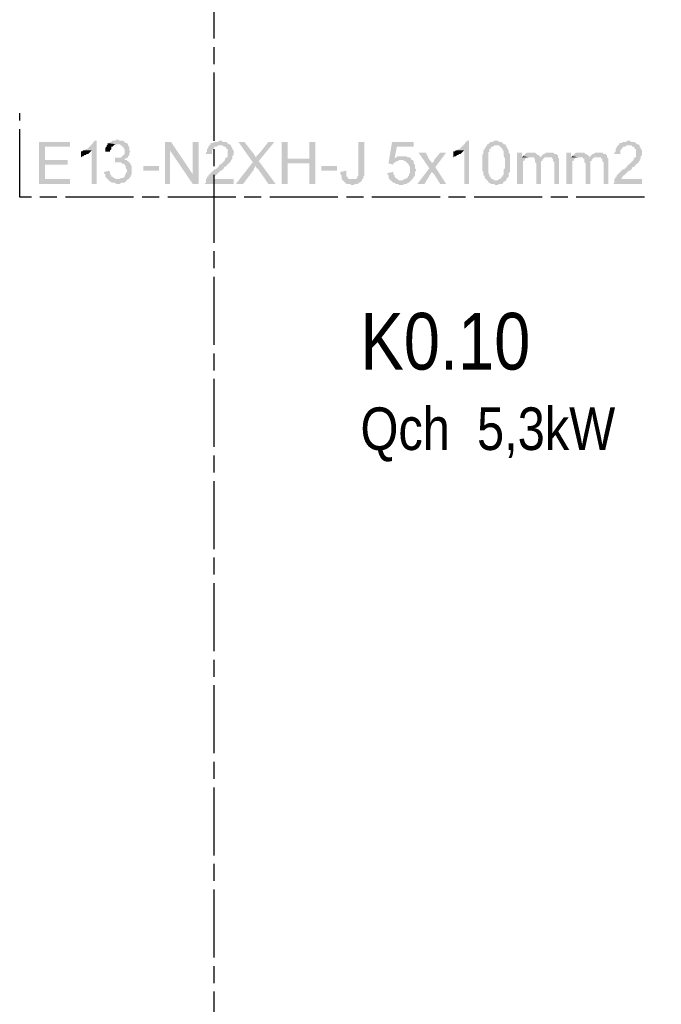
# Model space of a CAD drawing. Header units: millimetres. Extents: x 282377 to 1404227, y -783705 to 1038705.
# Tile 18 of 243: x 375219 to 375445, y 7151 to 7498. Entities that reach past the tile are written whole.
import ezdxf

# ---------------------------------------------------------------- set-up
doc = ezdxf.new("R2010")
doc.units = ezdxf.units.MM
doc.linetypes.add('ACAD_ISO08W100', pattern=[36, 24, -3, 6, -3])
doc.layers.add('!!ELEKTRYKA', color=7, linetype='Continuous')
doc.styles.get("Standard").update_dxf_attribs({"font": 'arial.ttf'})

msp = doc.modelspace()

# ---------------------------------------------------------------- hatches: boundary and pattern name
at = {"layer": '!!ELEKTRYKA', "linetype": 'ACAD_ISO08W100', "true_color": 0x950000}
for points in [[(375236.73, 7454.83), (375225.72, 7454.83), (375225.72, 7440.01), (375236.73, 7440.01), (375236.73, 7441.7), (375227.84, 7441.7), (375227.84, 7446.79), (375235.88, 7446.79), (375235.88, 7448.48), (375227.84, 7448.48), (375227.84, 7453.14), (375236.73, 7453.14)], [(375246.04, 7455.25), (375245.19, 7455.25), (375245.19, 7454.83), (375244.77, 7454.83), (375244.77, 7454.41), (375244.35, 7453.98), (375243.92, 7453.56), (375243.92, 7453.56), (375243.5, 7453.14), (375243.08, 7452.71), (375243.08, 7452.71), (375242.65, 7452.29), (375242.23, 7452.29), (375241.81, 7451.87), (375244.35, 7451.87), (375244.35, 7440.01), (375246.04, 7440.01)], [(375249.96, 7454.38), (375249.96, 7453.95), (375249.54, 7453.53), (375249.54, 7453.11), (375249.12, 7452.68), (375249.12, 7452.26), (375249.12, 7451.84), (375249.12, 7451.41), (375250.81, 7451.41), (375250.81, 7451.41), (375250.81, 7451.84), (375251.23, 7452.26), (375251.23, 7452.68), (375251.23, 7453.11), (375251.66, 7453.11), (375252.08, 7453.53), (375252.08, 7453.53), (375252.5, 7453.95), (375252.93, 7453.95), (375253.35, 7453.95)], [(375253.35, 7455.65), (375252.93, 7455.65), (375252.5, 7455.22), (375251.66, 7455.22), (375251.23, 7454.8), (375250.81, 7454.8), (375250.39, 7454.38), (375250.39, 7454.38), (375249.96, 7454.38), (375253.35, 7453.95), (375253.77, 7453.95), (375254.2, 7453.95), (375254.62, 7453.53), (375255.04, 7453.53), (375255.04, 7453.11), (375255.47, 7453.11), (375255.47, 7452.68), (375255.89, 7452.26), (375255.89, 7451.84), (375255.89, 7451.41), (375255.89, 7451.41), (375255.89, 7450.99), (375255.89, 7450.57), (375255.47, 7450.14), (375255.47, 7450.14), (375255.04, 7449.72), (375255.04, 7449.72), (375254.62, 7449.3), (375254.2, 7449.3), (375253.77, 7449.3), (375253.35, 7449.3), (375252.93, 7449.3), (375256.31, 7448.87), (375256.74, 7449.3), (375257.16, 7449.3), (375257.16, 7449.72), (375257.58, 7450.14), (375257.58, 7450.14), (375257.58, 7450.57), (375257.58, 7450.99), (375258.01, 7451.41), (375257.58, 7451.84), (375257.58, 7452.26), (375257.58, 7452.68), (375257.58, 7453.11), (375257.16, 7453.53), (375257.16, 7453.53), (375257.16, 7453.95), (375256.74, 7454.38), (375256.31, 7454.38), (375255.89, 7454.8), (375255.89, 7454.8), (375255.47, 7455.22), (375255.04, 7455.22), (375254.62, 7455.22), (375254.2, 7455.22), (375253.77, 7455.65)], [(375272.29, 7454.83), (375270.17, 7454.83), (375270.17, 7440.01), (375271.86, 7440.01), (375271.86, 7451.87)], [(375293.46, 7453.56), (375289.65, 7453.56), (375290.49, 7453.56), (375290.92, 7453.14), (375291.34, 7453.14), (375291.76, 7452.71), (375291.76, 7452.71), (375291.76, 7452.29), (375292.19, 7452.29), (375292.19, 7451.87), (375292.19, 7451.44), (375292.19, 7451.02), (375292.19, 7450.6), (375292.19, 7450.17), (375292.19, 7449.75), (375292.19, 7449.33), (375291.76, 7449.33), (375291.34, 7448.9), (375291.34, 7448.48), (375291.34, 7448.48), (375290.92, 7448.06), (375290.49, 7447.63), (375290.49, 7447.63), (375290.07, 7447.21), (375289.65, 7446.79), (375289.22, 7446.79), (375289.22, 7446.36), (375288.8, 7445.94), (375288.38, 7445.52), (375287.95, 7445.09), (375287.53, 7445.09), (375287.11, 7444.67), (375286.68, 7444.24), (375286.68, 7444.24), (375286.26, 7443.82), (375285.83, 7443.4), (375285.83, 7443.4), (375285.41, 7442.97), (375285.41, 7442.55), (375284.99, 7442.55), (375284.99, 7442.13), (375284.56, 7441.7), (375284.56, 7441.28), (375284.56, 7441.28), (375284.56, 7440.86), (375284.56, 7440.43), (375284.14, 7440.01), (375294.3, 7440.01), (375294.3, 7441.7), (375287.11, 7441.7), (375287.11, 7441.7), (375287.11, 7442.13), (375287.53, 7442.55), (375287.53, 7442.97), (375287.95, 7442.97), (375287.95, 7442.97), (375288.38, 7443.4), (375288.38, 7443.4), (375288.8, 7443.82), (375289.22, 7444.24), (375289.65, 7444.67), (375290.07, 7444.67), (375290.49, 7445.09), (375290.92, 7445.52), (375290.92, 7445.94), (375291.34, 7445.94), (375291.76, 7446.36), (375292.19, 7446.79), (375292.19, 7446.79), (375292.61, 7447.21), (375292.61, 7447.21), (375292.61, 7447.21), (375293.03, 7447.63), (375293.46, 7448.06), (375293.46, 7448.48), (375293.88, 7448.9), (375293.88, 7449.33), (375293.88, 7449.33), (375293.88, 7449.75), (375294.3, 7450.17), (375294.3, 7450.6), (375294.3, 7451.02), (375294.3, 7451.02), (375294.3, 7451.44), (375294.3, 7451.87), (375293.88, 7452.29), (375293.88, 7452.71), (375293.88, 7452.71), (375293.46, 7453.14)], [(375289.65, 7455.25), (375289.22, 7455.25), (375288.8, 7454.83), (375287.53, 7454.83), (375287.11, 7454.41), (375286.68, 7454.41), (375286.26, 7454.41), (375286.26, 7453.98), (375285.83, 7453.56), (375285.83, 7453.56), (375285.41, 7453.14), (375285.41, 7452.71), (375284.99, 7452.29), (375284.99, 7451.87), (375284.99, 7451.44), (375284.56, 7451.02), (375284.56, 7450.6), (375286.68, 7450.6), (375286.68, 7451.02), (375286.68, 7451.44), (375286.68, 7451.87), (375287.11, 7452.29), (375287.11, 7452.29), (375287.53, 7452.71), (375287.53, 7453.14), (375287.95, 7453.14), (375288.38, 7453.14), (375288.8, 7453.56), (375289.22, 7453.56), (375289.65, 7453.56), (375293.46, 7453.56), (375293.03, 7453.98), (375293.03, 7453.98), (375292.61, 7453.98), (375292.19, 7454.41), (375292.19, 7454.41), (375291.76, 7454.83), (375291.34, 7454.83), (375290.92, 7454.83), (375290.49, 7454.83), (375290.07, 7455.25)], [(375298.11, 7454.83), (375296, 7454.83), (375301.08, 7447.63), (375301.92, 7446.36), (375302.35, 7445.94), (375302.35, 7445.52), (375302.77, 7445.52), (375306.58, 7440.01), (375309.12, 7440.01), (375303.19, 7448.06), (375302.35, 7449.33), (375302.35, 7449.33), (375301.92, 7449.75), (375301.92, 7450.17), (375301.5, 7450.17), (375301.5, 7450.6), (375301.08, 7451.02)], [(375308.7, 7454.83), (375306.58, 7454.83), (375303.62, 7451.02), (375303.19, 7450.6), (375302.77, 7450.17), (375302.77, 7450.17), (375302.35, 7449.75), (375302.35, 7449.33), (375303.19, 7448.06)], [(375313.35, 7454.83), (375311.24, 7454.83), (375311.24, 7440.01), (375313.35, 7440.01), (375313.35, 7447.21), (375320.97, 7447.21), (375313.35, 7448.9)], [(375323.09, 7454.83), (375320.97, 7454.83), (375320.97, 7448.9), (375313.35, 7448.9), (375320.97, 7447.21), (375320.97, 7440.01), (375323.09, 7440.01)], [(375340.45, 7454.83), (375338.33, 7454.83), (375338.33, 7442.97), (375338.33, 7442.97), (375337.91, 7442.55), (375337.91, 7442.13), (375337.48, 7441.7), (375337.48, 7441.7), (375337.06, 7441.7), (375336.64, 7441.7), (375336.21, 7441.7), (375339.6, 7441.7), (375340.02, 7441.7), (375340.02, 7441.7), (375340.02, 7442.13), (375340.02, 7442.55), (375340.45, 7442.97), (375340.45, 7443.4), (375340.45, 7443.82), (375340.45, 7444.24), (375340.45, 7444.67)], [(375357.8, 7454.83), (375350.18, 7454.83), (375348.91, 7447.21), (375350.61, 7446.79), (375350.61, 7447.21), (375351.03, 7447.63), (375351.45, 7447.63), (375351.88, 7448.06), (375351.88, 7448.06), (375351.88, 7448.06), (375352.3, 7448.06), (375352.72, 7448.48), (375353.15, 7448.48), (375356.96, 7448.48), (375356.96, 7448.9), (375351.03, 7448.9), (375351.88, 7453.14), (375357.8, 7453.14)], [(375377.28, 7455.25), (375376.43, 7455.25), (375376.43, 7454.83), (375376.01, 7454.83), (375376.01, 7454.41), (375375.58, 7453.98), (375375.16, 7453.56), (375375.16, 7453.56), (375374.74, 7453.14), (375374.31, 7452.71), (375374.31, 7452.71), (375373.89, 7452.29), (375373.47, 7452.29), (375373.04, 7451.87), (375375.58, 7451.87), (375375.58, 7440.01), (375377.28, 7440.01)], [(375383.63, 7453.56), (375383.2, 7453.14), (375383.2, 7452.71), (375382.78, 7452.71), (375382.78, 7452.29), (375382.36, 7451.87), (375382.36, 7451.44), (375382.36, 7451.44), (375382.36, 7451.02), (375382.36, 7450.6), (375381.93, 7450.17), (375381.93, 7449.75), (375381.93, 7449.33), (375381.93, 7448.9), (375381.93, 7448.48), (375381.93, 7448.06), (375381.93, 7447.21), (375381.93, 7447.21), (375381.93, 7446.79), (375381.93, 7445.94), (375381.93, 7445.52), (375381.93, 7445.09), (375381.93, 7444.67), (375382.36, 7444.24), (375382.36, 7443.82), (375382.36, 7443.4), (375382.36, 7442.97), (375382.78, 7442.97), (375382.78, 7442.55), (375382.78, 7442.13), (375383.2, 7441.7), (375383.2, 7441.7), (375383.63, 7441.28), (375383.63, 7441.28), (375384.05, 7440.86), (375384.05, 7440.43), (375384.47, 7440.43), (375384.9, 7440.01), (375385.32, 7440.01), (375385.74, 7440.01), (375386.17, 7440.01), (375386.59, 7439.59), (375387.01, 7439.59), (375387.01, 7439.59), (375387.44, 7439.59), (375387.86, 7440.01), (375388.28, 7440.01), (375388.71, 7440.01), (375389.13, 7440.01), (375389.13, 7440.43), (375389.55, 7440.43), (375389.55, 7440.86), (375389.98, 7440.86), (375390.4, 7441.28), (375387.01, 7441.28), (375386.59, 7441.28), (375386.17, 7441.28), (375386.17, 7441.28), (375385.74, 7441.7), (375385.32, 7441.7), (375384.9, 7442.13), (375384.9, 7442.55), (375384.9, 7442.55), (375384.47, 7442.55), (375384.47, 7442.97), (375384.47, 7443.4), (375384.05, 7443.82), (375384.05, 7443.82), (375384.05, 7444.24), (375384.05, 7444.67), (375384.05, 7445.09), (375384.05, 7445.94), (375384.05, 7446.36), (375384.05, 7446.79), (375384.05, 7447.21), (375384.05, 7447.63), (375384.05, 7448.48), (375384.05, 7448.9), (375384.05, 7449.33), (375384.05, 7449.75), (375384.05, 7450.17), (375384.05, 7450.6), (375384.05, 7451.02), (375384.47, 7451.44), (375384.47, 7451.87), (375384.47, 7451.87), (375384.47, 7452.29), (375384.9, 7452.29), (375384.9, 7452.71), (375385.32, 7453.14), (375385.74, 7453.14), (375386.17, 7453.56), (375386.59, 7453.56), (375387.01, 7453.56)], [(375387.01, 7455.25), (375387.01, 7455.25), (375386.17, 7455.25), (375385.74, 7454.83), (375385.74, 7454.83), (375385.32, 7454.83), (375384.9, 7454.83), (375384.47, 7454.41), (375384.05, 7453.98), (375384.05, 7453.98), (375383.63, 7453.98), (375383.63, 7453.56), (375387.01, 7453.56), (375387.01, 7453.56), (375387.44, 7453.56), (375387.86, 7453.56), (375388.28, 7453.14), (375388.28, 7453.14), (375388.71, 7452.71), (375389.13, 7452.29), (375389.13, 7452.29), (375389.13, 7451.87), (375389.13, 7451.87), (375389.55, 7451.44), (375389.55, 7451.02), (375389.55, 7451.02), (375389.55, 7450.6), (375389.55, 7450.17), (375389.55, 7449.75), (375389.98, 7448.9), (375389.98, 7448.48), (375389.98, 7448.06), (375389.98, 7447.21), (375389.98, 7447.21), (375389.98, 7446.79), (375389.98, 7446.36), (375389.98, 7445.52), (375389.55, 7445.09), (375389.55, 7444.67), (375389.55, 7444.24), (375389.55, 7443.82), (375389.55, 7443.4), (375389.55, 7443.4), (375389.13, 7442.97), (375389.13, 7442.55), (375389.13, 7442.55), (375388.71, 7442.55), (375388.71, 7442.13), (375388.28, 7441.7), (375387.86, 7441.7), (375387.44, 7441.28), (375387.44, 7441.28), (375387.01, 7441.28), (375390.4, 7441.28), (375390.4, 7441.7), (375390.82, 7442.13), (375390.82, 7442.13), (375391.25, 7442.55), (375391.25, 7442.97), (375391.25, 7443.4), (375391.25, 7443.4), (375391.25, 7443.82), (375391.67, 7444.24), (375391.67, 7444.67), (375391.67, 7445.09), (375391.67, 7445.52), (375391.67, 7445.94), (375391.67, 7446.36), (375391.67, 7446.79), (375391.67, 7447.21), (375391.67, 7447.63), (375391.67, 7448.06), (375391.67, 7448.48), (375391.67, 7448.9), (375391.67, 7449.33), (375391.67, 7449.75), (375391.67, 7450.17), (375391.67, 7450.6), (375391.25, 7451.02), (375391.25, 7451.44), (375391.25, 7451.87), (375390.82, 7452.29), (375390.82, 7452.71), (375390.82, 7452.71), (375390.4, 7453.14), (375390.4, 7453.56), (375389.98, 7453.98), (375389.55, 7453.98), (375389.13, 7454.41), (375389.13, 7454.41), (375388.71, 7454.83), (375388.71, 7454.83), (375388.28, 7454.83), (375387.86, 7454.83), (375387.44, 7455.25)], [(375437.39, 7453.56), (375433.58, 7453.56), (375434.43, 7453.56), (375434.85, 7453.14), (375435.28, 7453.14), (375435.7, 7452.71), (375435.7, 7452.71), (375435.7, 7452.29), (375436.12, 7452.29), (375436.12, 7451.87), (375436.12, 7451.44), (375436.12, 7451.02), (375436.12, 7450.6), (375436.12, 7450.17), (375436.12, 7449.75), (375436.12, 7449.33), (375435.7, 7449.33), (375435.28, 7448.9), (375435.28, 7448.48), (375435.28, 7448.48), (375434.85, 7448.06), (375434.43, 7447.63), (375434.43, 7447.63), (375434.01, 7447.21), (375433.58, 7446.79), (375433.16, 7446.79), (375433.16, 7446.36), (375432.74, 7445.94), (375432.31, 7445.52), (375431.89, 7445.09), (375431.47, 7445.09), (375431.04, 7444.67), (375430.62, 7444.24), (375430.62, 7444.24), (375430.2, 7443.82), (375429.77, 7443.4), (375429.77, 7443.4), (375429.35, 7442.97), (375429.35, 7442.55), (375428.93, 7442.55), (375428.93, 7442.13), (375428.5, 7441.7), (375428.5, 7441.28), (375428.5, 7441.28), (375428.5, 7440.86), (375428.5, 7440.43), (375428.08, 7440.01), (375438.24, 7440.01), (375438.24, 7441.7), (375431.04, 7441.7), (375431.04, 7441.7), (375431.04, 7442.13), (375431.47, 7442.55), (375431.47, 7442.97), (375431.89, 7442.97), (375431.89, 7442.97), (375432.31, 7443.4), (375432.31, 7443.4), (375432.74, 7443.82), (375433.16, 7444.24), (375433.58, 7444.67), (375434.01, 7444.67), (375434.43, 7445.09), (375434.85, 7445.52), (375434.85, 7445.94), (375435.28, 7445.94), (375435.7, 7446.36), (375436.12, 7446.79), (375436.12, 7446.79), (375436.55, 7447.21), (375436.55, 7447.21), (375436.55, 7447.21), (375436.97, 7447.63), (375437.39, 7448.06), (375437.39, 7448.48), (375437.82, 7448.9), (375437.82, 7449.33), (375437.82, 7449.33), (375437.82, 7449.75), (375438.24, 7450.17), (375438.24, 7450.6), (375438.24, 7451.02), (375438.24, 7451.02), (375438.24, 7451.44), (375438.24, 7451.87), (375437.82, 7452.29), (375437.82, 7452.71), (375437.82, 7452.71), (375437.39, 7453.14)], [(375433.58, 7455.25), (375433.16, 7455.25), (375432.74, 7454.83), (375431.47, 7454.83), (375431.04, 7454.41), (375430.62, 7454.41), (375430.2, 7454.41), (375430.2, 7453.98), (375429.77, 7453.56), (375429.77, 7453.56), (375429.35, 7453.14), (375429.35, 7452.71), (375428.93, 7452.29), (375428.93, 7451.87), (375428.93, 7451.44), (375428.5, 7451.02), (375428.5, 7450.6), (375430.62, 7450.6), (375430.62, 7451.02), (375430.62, 7451.44), (375430.62, 7451.87), (375431.04, 7452.29), (375431.04, 7452.29), (375431.47, 7452.71), (375431.47, 7453.14), (375431.89, 7453.14), (375432.31, 7453.14), (375432.74, 7453.56), (375433.16, 7453.56), (375433.58, 7453.56), (375437.39, 7453.56), (375436.97, 7453.98), (375436.97, 7453.98), (375436.55, 7453.98), (375436.12, 7454.41), (375436.12, 7454.41), (375435.7, 7454.83), (375435.28, 7454.83), (375434.85, 7454.83), (375434.43, 7454.83), (375434.01, 7455.25)], [(375241.81, 7451.87), (375241.38, 7451.87), (375240.96, 7451.44), (375240.54, 7451.44), (375240.54, 7449.33), (375240.96, 7449.75), (375240.96, 7449.75), (375241.38, 7449.75), (375241.81, 7450.17), (375242.23, 7450.17), (375242.65, 7450.6), (375242.65, 7450.6), (375243.08, 7450.6), (375243.5, 7451.02), (375243.92, 7451.44), (375243.92, 7451.44), (375244.35, 7451.87)], [(375362.04, 7451.02), (375359.5, 7451.02), (375363.31, 7445.52), (375364.15, 7444.24), (375365, 7443.4), (375367.12, 7440.01), (375369.23, 7440.01), (375365.42, 7445.94), (375364.15, 7447.21), (375364.15, 7447.21), (375364.15, 7447.63), (375363.73, 7448.06), (375363.31, 7448.48)], [(375369.23, 7451.02), (375367.12, 7451.02), (375365, 7448.48), (375365, 7448.06), (375364.58, 7447.63), (375364.58, 7447.63), (375364.15, 7447.21), (375365.42, 7445.94)], [(375373.04, 7451.87), (375372.62, 7451.87), (375372.2, 7451.44), (375371.77, 7451.44), (375371.77, 7449.33), (375372.2, 7449.75), (375372.2, 7449.75), (375372.62, 7449.75), (375373.04, 7450.17), (375373.47, 7450.17), (375373.89, 7450.6), (375373.89, 7450.6), (375374.31, 7450.6), (375374.74, 7451.02), (375375.16, 7451.44), (375375.16, 7451.44), (375375.58, 7451.87)], [(375395.9, 7451.02), (375394.21, 7451.02), (375394.21, 7440.01), (375396.33, 7440.01), (375396.33, 7445.52), (375396.33, 7445.94), (375396.33, 7446.36), (375396.33, 7446.79), (375396.33, 7447.21), (375396.33, 7447.63), (375396.33, 7448.06), (375396.75, 7448.06), (375396.75, 7448.48), (375397.17, 7448.9), (375397.6, 7449.33), (375397.6, 7449.33), (375395.9, 7449.33)], [(375399.29, 7451.02), (375397.6, 7451.02), (375397.17, 7450.6), (375397.17, 7450.6), (375396.75, 7450.17), (375396.33, 7450.17), (375396.33, 7449.75), (375398.87, 7449.33), (375398.87, 7449.33), (375399.29, 7449.33), (375399.71, 7449.33), (375400.14, 7449.33), (375402.25, 7449.33), (375402.25, 7449.33), (375402.25, 7449.75), (375401.83, 7450.17), (375401.41, 7450.17), (375401.41, 7450.6), (375400.98, 7450.6), (375400.56, 7451.02), (375400.14, 7451.02), (375399.71, 7451.02)], [(375405.64, 7451.02), (375404.37, 7451.02), (375403.95, 7450.6), (375403.52, 7450.6), (375403.1, 7450.17), (375402.68, 7449.75), (375402.68, 7449.75), (375405.22, 7449.33), (375405.64, 7449.33), (375406.06, 7449.33), (375406.49, 7449.33), (375406.49, 7448.9), (375406.91, 7448.9), (375406.91, 7448.48), (375406.91, 7448.06), (375407.33, 7447.63), (375407.33, 7447.21), (375407.33, 7446.79), (375407.33, 7440.01), (375409.03, 7440.01), (375409.03, 7447.63), (375409.03, 7447.63), (375409.03, 7448.06), (375409.03, 7448.48), (375409.03, 7448.9), (375408.6, 7449.33), (375408.6, 7449.75), (375408.6, 7450.17), (375408.18, 7450.17), (375408.18, 7450.6), (375407.76, 7450.6), (375407.33, 7450.6), (375406.91, 7451.02), (375406.49, 7451.02), (375406.06, 7451.02)], [(375413.26, 7451.02), (375411.57, 7451.02), (375411.57, 7440.01), (375413.68, 7440.01), (375413.68, 7445.52), (375413.68, 7445.94), (375413.68, 7446.36), (375413.68, 7446.79), (375413.68, 7447.21), (375413.68, 7447.63), (375413.68, 7448.06), (375414.11, 7448.06), (375414.11, 7448.48), (375414.53, 7448.9), (375414.95, 7449.33), (375414.95, 7449.33), (375413.26, 7449.33)], [(375416.65, 7451.02), (375414.95, 7451.02), (375414.53, 7450.6), (375414.53, 7450.6), (375414.11, 7450.17), (375413.68, 7450.17), (375413.68, 7449.75), (375416.22, 7449.33), (375416.22, 7449.33), (375416.65, 7449.33), (375417.07, 7449.33), (375417.5, 7449.33), (375419.61, 7449.33), (375419.61, 7449.33), (375419.61, 7449.75), (375419.19, 7450.17), (375418.77, 7450.17), (375418.77, 7450.6), (375418.34, 7450.6), (375417.92, 7451.02), (375417.5, 7451.02), (375417.07, 7451.02)], [(375423, 7451.02), (375421.73, 7451.02), (375421.31, 7450.6), (375420.88, 7450.6), (375420.46, 7450.17), (375420.04, 7449.75), (375420.04, 7449.75), (375422.58, 7449.33), (375423, 7449.33), (375423.42, 7449.33), (375423.85, 7449.33), (375423.85, 7448.9), (375424.27, 7448.9), (375424.27, 7448.48), (375424.27, 7448.06), (375424.69, 7447.63), (375424.69, 7447.21), (375424.69, 7446.79), (375424.69, 7440.01), (375426.39, 7440.01), (375426.39, 7447.63), (375426.39, 7447.63), (375426.39, 7448.06), (375426.39, 7448.48), (375426.39, 7448.9), (375425.96, 7449.33), (375425.96, 7449.75), (375425.96, 7450.17), (375425.54, 7450.17), (375425.54, 7450.6), (375425.12, 7450.6), (375424.69, 7450.6), (375424.27, 7451.02), (375423.85, 7451.02), (375423.42, 7451.02)], [(375257.16, 7448.03), (375253.77, 7447.6), (375253.77, 7447.6), (375254.62, 7447.6), (375255.04, 7447.18), (375255.47, 7447.18), (375255.89, 7446.76), (375255.89, 7446.76), (375256.31, 7446.33), (375256.31, 7445.91), (375256.31, 7445.49), (375256.74, 7445.06), (375256.74, 7444.64), (375256.74, 7444.64), (375256.74, 7444.22), (375256.31, 7443.79), (375256.31, 7443.37), (375256.31, 7443.37), (375255.89, 7442.95), (375255.89, 7442.52), (375255.47, 7442.1), (375255.04, 7442.1), (375254.62, 7442.1), (375254.2, 7441.68), (375253.77, 7441.68), (375253.35, 7441.68), (375249.96, 7441.68), (375250.39, 7441.25), (375250.39, 7441.25), (375250.81, 7440.83), (375251.23, 7440.83), (375251.23, 7440.41), (375251.66, 7440.41), (375252.08, 7440.41), (375252.5, 7440.41), (375252.93, 7439.98), (375253.35, 7439.98), (375253.77, 7439.98), (375254.2, 7439.98), (375254.62, 7440.41), (375255.04, 7440.41), (375255.47, 7440.41), (375255.89, 7440.41), (375256.31, 7440.83), (375256.31, 7440.83), (375256.74, 7441.25), (375257.16, 7441.68), (375257.16, 7441.68), (375257.58, 7441.68), (375257.58, 7442.1), (375258.01, 7442.52), (375258.01, 7442.95), (375258.43, 7443.37), (375258.43, 7443.79), (375258.43, 7443.79), (375258.43, 7444.22), (375258.43, 7444.64), (375258.43, 7445.06), (375258.43, 7445.49), (375258.43, 7445.91), (375258.43, 7446.33), (375258.01, 7446.76), (375258.01, 7446.76), (375258.01, 7447.18), (375258.01, 7447.18), (375257.58, 7447.6)], [(375252.5, 7449.3), (375252.5, 7447.6), (375252.5, 7447.6), (375253.77, 7447.6), (375257.16, 7448.03), (375256.74, 7448.03), (375256.74, 7448.45), (375256.31, 7448.45), (375255.89, 7448.45), (375255.89, 7448.87), (375256.31, 7448.87), (375252.93, 7449.3)], [(375301.08, 7447.63), (375295.15, 7440.01), (375297.69, 7440.01), (375301.5, 7445.09), (375301.5, 7445.09), (375301.5, 7445.52), (375301.92, 7445.94), (375301.92, 7446.36)], [(375353.99, 7449.75), (375351.88, 7449.75), (375351.88, 7449.33), (375351.45, 7449.33), (375351.03, 7448.9), (375356.96, 7448.9), (375356.53, 7449.33), (375356.11, 7449.33), (375355.69, 7449.33), (375355.26, 7449.75), (375354.84, 7449.75), (375354.84, 7449.75), (375354.42, 7449.75)], [(375356.96, 7448.48), (375353.15, 7448.48), (375353.99, 7448.48), (375354.42, 7448.06), (375354.84, 7448.06), (375354.84, 7448.06), (375355.26, 7447.63), (375355.69, 7447.21), (375355.69, 7447.21), (375356.11, 7446.79), (375356.11, 7446.79), (375356.11, 7446.36), (375356.53, 7445.94), (375356.53, 7445.52), (375356.53, 7445.09), (375356.53, 7445.09), (375356.53, 7444.67), (375356.53, 7444.24), (375356.53, 7443.82), (375356.11, 7443.4), (375356.11, 7442.97), (375355.69, 7442.55), (375355.69, 7442.13), (375355.69, 7442.13), (375355.26, 7442.13), (375354.84, 7441.7), (375354.42, 7441.7), (375353.99, 7441.28), (375353.57, 7441.28), (375353.15, 7441.28), (375356.96, 7441.28), (375357.38, 7441.7), (375357.38, 7441.7), (375357.38, 7442.13), (375357.8, 7442.13), (375357.8, 7442.55), (375358.23, 7442.97), (375358.23, 7443.4), (375358.23, 7443.82), (375358.23, 7444.24), (375358.65, 7444.67), (375358.65, 7445.09), (375358.65, 7445.09), (375358.23, 7445.52), (375358.23, 7445.94), (375358.23, 7446.36), (375358.23, 7446.79), (375357.8, 7447.21), (375357.8, 7447.63), (375357.8, 7448.06), (375357.38, 7448.48)], [(375402.68, 7449.75), (375402.25, 7449.33), (375400.14, 7449.33), (375400.14, 7448.9), (375400.56, 7448.9), (375400.56, 7448.48), (375400.56, 7448.06), (375400.56, 7447.63), (375400.98, 7447.21), (375400.98, 7440.01), (375402.68, 7440.01), (375402.68, 7446.36), (375402.68, 7446.36), (375402.68, 7447.21), (375402.68, 7447.63), (375402.68, 7448.06), (375403.1, 7448.06), (375403.1, 7448.48), (375403.52, 7448.9), (375403.52, 7448.9), (375403.52, 7448.9), (375403.95, 7449.33), (375404.37, 7449.33), (375404.79, 7449.33), (375405.22, 7449.33)], [(375420.04, 7449.75), (375419.61, 7449.33), (375417.5, 7449.33), (375417.5, 7448.9), (375417.92, 7448.9), (375417.92, 7448.48), (375417.92, 7448.06), (375417.92, 7447.63), (375418.34, 7447.21), (375418.34, 7440.01), (375420.04, 7440.01), (375420.04, 7446.36), (375420.04, 7446.36), (375420.04, 7447.21), (375420.04, 7447.63), (375420.04, 7448.06), (375420.46, 7448.06), (375420.46, 7448.48), (375420.88, 7448.9), (375420.88, 7448.9), (375420.88, 7448.9), (375421.31, 7449.33), (375421.73, 7449.33), (375422.15, 7449.33), (375422.58, 7449.33)], [(375250.39, 7444.64), (375248.69, 7444.22), (375248.69, 7444.22), (375248.69, 7443.79), (375249.12, 7443.37), (375249.12, 7442.95), (375249.12, 7442.52), (375249.54, 7442.1), (375249.54, 7442.1), (375249.96, 7441.68), (375253.35, 7441.68), (375252.93, 7441.68), (375252.5, 7441.68), (375252.5, 7442.1), (375252.08, 7442.1), (375251.66, 7442.52), (375251.66, 7442.52), (375251.23, 7442.52), (375251.23, 7442.95), (375250.81, 7443.37), (375250.81, 7443.79), (375250.81, 7444.22)], [(375334.1, 7444.67), (375331.98, 7444.24), (375331.98, 7443.4), (375332.4, 7442.97), (375332.4, 7442.55), (375332.4, 7442.13), (375332.4, 7441.7), (375332.83, 7441.28), (375332.83, 7441.28), (375333.25, 7440.86), (375333.25, 7440.86), (375333.67, 7440.43), (375333.67, 7440.43), (375334.1, 7440.01), (375334.52, 7440.01), (375334.94, 7440.01), (375335.37, 7440.01), (375335.79, 7439.59), (375336.21, 7439.59), (375336.64, 7439.59), (375337.06, 7440.01), (375337.48, 7440.01), (375337.91, 7440.01), (375338.33, 7440.01), (375338.33, 7440.43), (375338.75, 7440.43), (375338.75, 7440.43), (375339.18, 7440.86), (375339.6, 7441.28), (375339.6, 7441.7), (375336.21, 7441.7), (375336.21, 7441.7), (375335.79, 7441.7), (375335.37, 7441.7), (375334.94, 7441.7), (375334.52, 7442.13), (375334.52, 7442.13), (375334.52, 7442.55), (375334.1, 7442.55), (375334.1, 7442.97), (375334.1, 7443.4), (375334.1, 7443.82)], [(375350.61, 7444.24), (375348.49, 7443.82), (375348.49, 7443.82), (375348.49, 7443.4), (375348.91, 7442.97), (375348.91, 7442.55), (375348.91, 7442.13), (375349.34, 7441.7), (375349.34, 7441.28), (375349.76, 7441.28), (375350.18, 7440.86), (375350.18, 7440.86), (375350.61, 7440.43), (375351.03, 7440.43), (375351.45, 7440.01), (375351.45, 7440.01), (375351.88, 7440.01), (375352.3, 7440.01), (375352.72, 7439.59), (375353.15, 7439.59), (375353.57, 7439.59), (375353.99, 7439.59), (375354.42, 7440.01), (375354.84, 7440.01), (375354.84, 7440.01), (375355.26, 7440.01), (375355.69, 7440.43), (375356.11, 7440.43), (375356.53, 7440.86), (375356.53, 7440.86), (375356.96, 7441.28), (375353.15, 7441.28), (375353.15, 7441.28), (375352.72, 7441.28), (375352.3, 7441.28), (375352.3, 7441.7), (375351.88, 7441.7), (375351.45, 7442.13), (375351.45, 7442.13), (375351.03, 7442.55), (375351.03, 7442.97), (375350.61, 7443.4), (375350.61, 7443.82)]]:
    msp.add_hatch(color=14, dxfattribs=at).paths.add_polyline_path(points)

# ---------------------------------------------------------------- linework, layer by layer
at = {"layer": '!!ELEKTRYKA', "color": 7, "linetype": 'ACAD_ISO08W100', "lineweight": -3}
msp.add_lwpolyline([(375287.44, 10471.13), (379117.44, 10471.13), (379117.44, 6411.25), (375287.44, 6411.25)], close=True, dxfattribs=at)
at = {"layer": '!!ELEKTRYKA', "color": 14, "linetype": 'ACAD_ISO08W100', "lineweight": -3, "true_color": 0x950000}
msp.add_lwpolyline([(375439.09, 7435.35), (375218.95, 7435.35), (375218.95, 7464.99)], dxfattribs=at)
for points in [[(375272.29, 7454.83), (375271.86, 7451.87), (375279.91, 7443.4), (375279.91, 7440.01)], [(375279.91, 7454.83), (375279.91, 7440.01), (375282.02, 7454.83), (375282.02, 7440.01)], [(375396.33, 7449.75), (375395.9, 7449.33), (375398.87, 7449.33)], [(375413.68, 7449.75), (375413.26, 7449.33), (375416.22, 7449.33)], [(375262.55, 7444.67), (375262.55, 7446.36), (375268.05, 7444.67), (375268.05, 7446.36)], [(375325.21, 7444.67), (375325.21, 7446.36), (375330.71, 7444.67), (375330.71, 7446.36)], [(375363.31, 7445.52), (375359.07, 7440.01), (375364.15, 7444.24), (375361.61, 7440.01)]]:
    msp.add_solid(points, dxfattribs=at)

# ---------------------------------------------------------------- texts
at = {"layer": '!!ELEKTRYKA', "color": 6, "lineweight": 15, "insert": (375339.03, 7394.54), "char_height": 20, "width": 158.2809, "attachment_point": 1}
msp.add_mtext('{\\fArial Narrow|b0|i0|c238|p34;K0.10\\P\\H0.75x;Qch  5,3kW}', dxfattribs=at)

doc.saveas('drawing.dxf')
